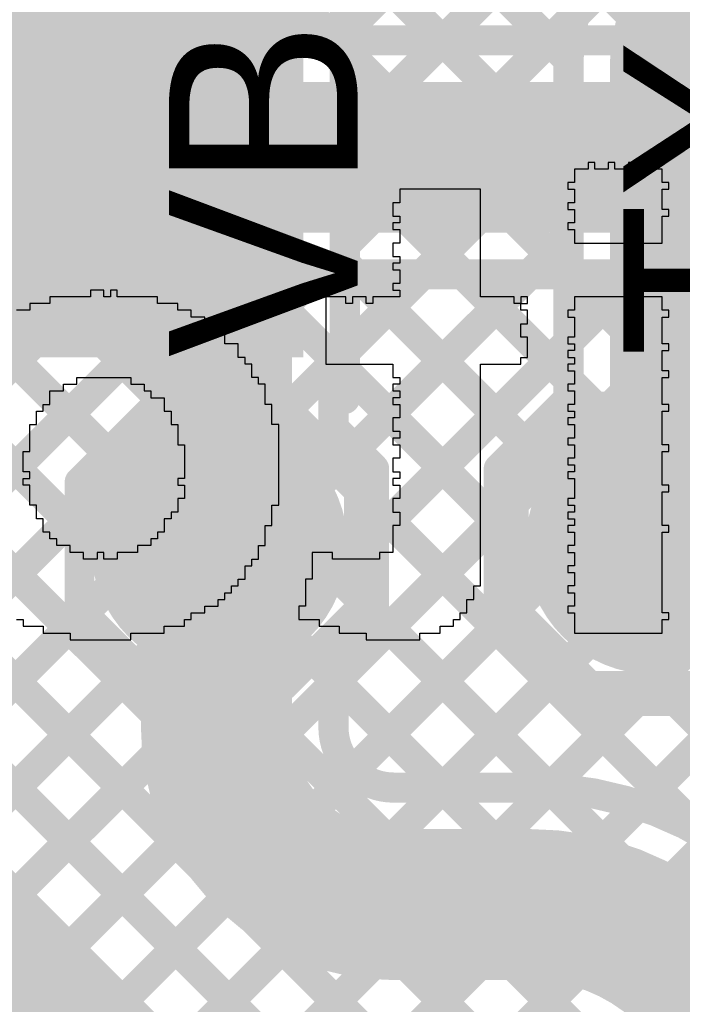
# Model space of a CAD drawing. Header units: millimetres. Extents: x 3.06 to 5.82, y 1.29 to 3.84.
# Tile 61 of 244: x 4.26 to 4.43, y 2.22 to 2.48. Entities that reach past the tile are written whole.
import ezdxf

# ---------------------------------------------------------------- set-up
doc = ezdxf.new("R2010")
doc.units = ezdxf.units.MM
doc.header["$MEASUREMENT"] = 0
for name, color, linetype in [('BottomLayer', 5, 'Continuous'), ('BottomOverlay', 54, 'Continuous'), ('BottomSolder', 6, 'Continuous'), ('MultiLayer', 9, 'Continuous'), ('TopLayer', 1, 'Continuous'), ('TopOverlay', 2, 'Continuous'), ('TopPaste', 8, 'Continuous'), ('TopSolder', 216, 'Continuous'), ('ViaHoleLayer', 16, 'Continuous')]:
    doc.layers.add(name, color=color, linetype=linetype)

# ---------------------------------------------------------------- blocks, each defined once
blk = doc.blocks.new('TEST_POINT_95')
at = {"layer": 'TopLayer', "const_width": 0.03}
blk.add_lwpolyline([(-0.015, 0, 1), (0.015, 0, 1)], format="xyb", close=True, dxfattribs=at)
at = {"layer": 'TopOverlay', "const_width": 0.00787}
for points in [[(-0.037, 0.017), (-0.017, 0.037)], [(-0.017, 0.037), (0.017, 0.037)], [(-0.017, 0.037), (0.017, 0.037)], [(0.017, 0.037), (0.037, 0.017)], [(-0.037, -0.017), (-0.037, 0.017)], [(0.037, -0.017), (0.037, 0.017)], [(-0.037, -0.017), (-0.017, -0.037)], [(0.017, -0.037), (0.037, -0.017)], [(-0.017, -0.037), (0.017, -0.037)], [(-0.017, -0.037), (0.017, -0.037)]]:
    blk.add_lwpolyline(points, dxfattribs=at)
at = {"layer": 'TopOverlay', "const_width": 0.00394}
for points in [[(-0.01897, 0.037, 1), (-0.01503, 0.037, 1)], [(-0.01897, 0.037, 1), (-0.01503, 0.037, 1)], [(-0.01897, 0.037, 1), (-0.01503, 0.037, 1)], [(0.01503, 0.037, 1), (0.01897, 0.037, 1)], [(0.01503, 0.037, 1), (0.01897, 0.037, 1)], [(0.01503, 0.037, 1), (0.01897, 0.037, 1)], [(-0.03897, 0.017, 1), (-0.03503, 0.017, 1)], [(-0.03897, 0.017, 1), (-0.03503, 0.017, 1)], [(0.03503, 0.017, 1), (0.03897, 0.017, 1)], [(0.03503, 0.017, 1), (0.03897, 0.017, 1)], [(-0.03897, -0.017, 1), (-0.03503, -0.017, 1)], [(-0.03897, -0.017, 1), (-0.03503, -0.017, 1)], [(0.03503, -0.017, 1), (0.03897, -0.017, 1)], [(0.03503, -0.017, 1), (0.03897, -0.017, 1)], [(-0.01897, -0.037, 1), (-0.01503, -0.037, 1)], [(-0.01897, -0.037, 1), (-0.01503, -0.037, 1)], [(-0.01897, -0.037, 1), (-0.01503, -0.037, 1)], [(0.01503, -0.037, 1), (0.01897, -0.037, 1)], [(0.01503, -0.037, 1), (0.01897, -0.037, 1)], [(0.01503, -0.037, 1), (0.01897, -0.037, 1)]]:
    blk.add_lwpolyline(points, format="xyb", close=True, dxfattribs=at)
at = {"layer": 'TopPaste', "const_width": 0.03}
blk.add_lwpolyline([(-0.015, 0, 1), (0.015, 0, 1)], format="xyb", close=True, dxfattribs=at)
at = {"layer": 'TopSolder', "const_width": 0.034}
blk.add_lwpolyline([(-0.017, 0, 1), (0.017, 0, 1)], format="xyb", close=True, dxfattribs=at)
blk = doc.blocks.new('TEST_POINT_98')
at = {"layer": 'TopLayer', "const_width": 0.03}
blk.add_lwpolyline([(-0.015, 0, 1), (0.015, 0, 1)], format="xyb", close=True, dxfattribs=at)
at = {"layer": 'TopOverlay', "const_width": 0.00787}
for points in [[(-0.017, 0.037), (-0.037, 0.017)], [(0.017, 0.037), (-0.017, 0.037)], [(0.017, 0.037), (-0.017, 0.037)], [(0.037, 0.017), (0.017, 0.037)], [(-0.037, 0.017), (-0.037, -0.017)], [(0.037, 0.017), (0.037, -0.017)], [(-0.017, -0.037), (-0.037, -0.017)], [(0.037, -0.017), (0.017, -0.037)], [(0.017, -0.037), (-0.017, -0.037)], [(0.017, -0.037), (-0.017, -0.037)]]:
    blk.add_lwpolyline(points, dxfattribs=at)
at = {"layer": 'TopOverlay', "const_width": 0.00394}
for points in [[(-0.01897, 0.037, 1), (-0.01503, 0.037, 1)], [(-0.01897, 0.037, 1), (-0.01503, 0.037, 1)], [(-0.01897, 0.037, 1), (-0.01503, 0.037, 1)], [(0.01503, 0.037, 1), (0.01897, 0.037, 1)], [(0.01503, 0.037, 1), (0.01897, 0.037, 1)], [(0.01503, 0.037, 1), (0.01897, 0.037, 1)], [(-0.03897, 0.017, 1), (-0.03503, 0.017, 1)], [(-0.03897, 0.017, 1), (-0.03503, 0.017, 1)], [(0.03503, 0.017, 1), (0.03897, 0.017, 1)], [(0.03503, 0.017, 1), (0.03897, 0.017, 1)], [(-0.03897, -0.017, 1), (-0.03503, -0.017, 1)], [(-0.03897, -0.017, 1), (-0.03503, -0.017, 1)], [(0.03503, -0.017, 1), (0.03897, -0.017, 1)], [(0.03503, -0.017, 1), (0.03897, -0.017, 1)], [(-0.01897, -0.037, 1), (-0.01503, -0.037, 1)], [(-0.01897, -0.037, 1), (-0.01503, -0.037, 1)], [(-0.01897, -0.037, 1), (-0.01503, -0.037, 1)], [(0.01503, -0.037, 1), (0.01897, -0.037, 1)], [(0.01503, -0.037, 1), (0.01897, -0.037, 1)], [(0.01503, -0.037, 1), (0.01897, -0.037, 1)]]:
    blk.add_lwpolyline(points, format="xyb", close=True, dxfattribs=at)
at = {"layer": 'TopPaste', "const_width": 0.03}
blk.add_lwpolyline([(-0.015, 0, 1), (0.015, 0, 1)], format="xyb", close=True, dxfattribs=at)
at = {"layer": 'TopSolder', "const_width": 0.034}
blk.add_lwpolyline([(-0.017, 0, 1), (0.017, 0, 1)], format="xyb", close=True, dxfattribs=at)

msp = doc.modelspace()

# ---------------------------------------------------------------- linework, layer by layer
at = {"layer": 'BottomLayer'}
for points, const_width in [([(4.31348, 2.475), (4.589, 2.75052)], 0.008), ([(4.135, 2.32481), (4.54056, 2.73037)], 0.008), ([(4.135, 2.35309), (4.51191, 2.73)], 0.008), ([(4.17181, 2.72955), (4.42636, 2.475)], 0.008), ([(4.1519, 2.72118), (4.39808, 2.475)], 0.008), ([(4.34176, 2.475), (4.589, 2.72224)], 0.008), ([(4.13922, 2.70558), (4.3698, 2.475)], 0.008), ([(4.37005, 2.475), (4.589, 2.69395)], 0.008), ([(4.135, 2.68151), (4.34151, 2.475)], 0.008), ([(4.39833, 2.475), (4.589, 2.66567)], 0.008), ([(4.135, 2.65323), (4.31323, 2.475)], 0.008), ([(4.42661, 2.475), (4.589, 2.63739)], 0.008), ([(4.135, 2.62494), (4.29169, 2.46825)], 0.008), ([(4.135, 2.59666), (4.28077, 2.45088)], 0.008), ([(4.135, 2.56837), (4.61637, 2.087)], 0.008), ([(4.135, 2.54009), (4.58809, 2.087)], 0.008), ([(4.135, 2.51181), (4.55981, 2.087)], 0.008), ([(4.135, 2.48352), (4.53152, 2.087)], 0.008), ([(4.311, 2.475), (4.52, 2.475)], 0.008), ([(4.26378, 2.08589), (4.652, 2.47411)], 0.008), ([(4.311, 2.444), (4.52, 2.444)], 0.04), ([(4.135, 2.45524), (4.50324, 2.087)], 0.008), ([(4.29317, 2.087), (4.652, 2.44583)], 0.008), ([(4.135, 2.29652), (4.28009, 2.44161)], 0.008), ([(4.135, 2.42695), (4.47495, 2.087)], 0.008), ([(4.135, 1.9854), (4.57446, 2.42486)], 0.008), ([(4.135, 2.26824), (4.28896, 2.4222)], 0.008), ([(4.135, 2.01368), (4.53521, 2.41389)], 0.008), ([(4.135, 2.23995), (4.30818, 2.41313)], 0.008), ([(4.135, 2.07025), (4.47775, 2.413)], 0.008), ([(4.135, 2.09853), (4.44947, 2.413)], 0.008), ([(4.135, 2.04196), (4.50604, 2.413)], 0.008), ([(4.135, 2.18339), (4.36461, 2.413)], 0.008), ([(4.135, 2.21167), (4.33633, 2.413)], 0.008), ([(4.135, 2.12682), (4.42118, 2.413)], 0.008), ([(4.135, 2.1551), (4.3929, 2.413)], 0.008), ([(4.311, 2.413), (4.52, 2.413)], 0.008), ([(4.31866, 2.413), (4.64466, 2.087)], 0.008), ([(4.34694, 2.413), (4.67294, 2.087)], 0.008), ([(4.37523, 2.413), (4.69, 2.09823)], 0.008), ([(4.40351, 2.413), (4.69, 2.12651)], 0.008), ([(4.4318, 2.413), (4.69, 2.1548)], 0.008), ([(4.135, 2.39867), (4.44667, 2.087)], 0.008), ([(4.135, 2.37038), (4.41838, 2.087)], 0.008), ([(4.135, 2.3421), (4.3901, 2.087)], 0.008)]:
    msp.add_lwpolyline(points, dxfattribs=dict(at, const_width=const_width))
at = {"layer": 'BottomLayer', "const_width": 0.008}
msp.add_lwpolyline([(4.311, 2.413, -1), (4.311, 2.475)], format="xyb", dxfattribs=at)
at = {"layer": 'BottomLayer'}
for points, const_width in [([(4.309, 2.475, 1), (4.313, 2.475, 1)], 0.004), ([(4.309, 2.475, 1), (4.313, 2.475, 1)], 0.004), ([(4.31123, 2.475, 1), (4.31523, 2.475, 1)], 0.004), ([(4.31148, 2.475, 1), (4.31548, 2.475, 1)], 0.004), ([(4.33951, 2.475, 1), (4.34351, 2.475, 1)], 0.004), ([(4.33976, 2.475, 1), (4.34376, 2.475, 1)], 0.004), ([(4.3678, 2.475, 1), (4.3718, 2.475, 1)], 0.004), ([(4.36805, 2.475, 1), (4.37205, 2.475, 1)], 0.004), ([(4.39608, 2.475, 1), (4.40008, 2.475, 1)], 0.004), ([(4.39633, 2.475, 1), (4.40033, 2.475, 1)], 0.004), ([(4.42436, 2.475, 1), (4.42836, 2.475, 1)], 0.004), ([(4.42461, 2.475, 1), (4.42861, 2.475, 1)], 0.004), ([(4.28969, 2.46825, 1), (4.29369, 2.46825, 1)], 0.004), ([(4.301, 2.444, 1), (4.321, 2.444, 1)], 0.02), ([(4.30509, 2.444, 1), (4.31691, 2.444, 1)], 0.01181), ([(4.27877, 2.45088, 1), (4.28277, 2.45088, 1)], 0.004), ([(4.27809, 2.44161, 1), (4.28209, 2.44161, 1)], 0.004), ([(4.28696, 2.4222, 1), (4.29096, 2.4222, 1)], 0.004), ([(4.30618, 2.41313, 1), (4.31018, 2.41313, 1)], 0.004), ([(4.309, 2.413, 1), (4.313, 2.413, 1)], 0.004), ([(4.309, 2.413, 1), (4.313, 2.413, 1)], 0.004), ([(4.31666, 2.413, 1), (4.32066, 2.413, 1)], 0.004), ([(4.33433, 2.413, 1), (4.33833, 2.413, 1)], 0.004), ([(4.34494, 2.413, 1), (4.34894, 2.413, 1)], 0.004), ([(4.36261, 2.413, 1), (4.36661, 2.413, 1)], 0.004), ([(4.37323, 2.413, 1), (4.37723, 2.413, 1)], 0.004), ([(4.3909, 2.413, 1), (4.3949, 2.413, 1)], 0.004), ([(4.40151, 2.413, 1), (4.40551, 2.413, 1)], 0.004), ([(4.41918, 2.413, 1), (4.42318, 2.413, 1)], 0.004), ([(4.4298, 2.413, 1), (4.4338, 2.413, 1)], 0.004)]:
    msp.add_lwpolyline(points, format="xyb", close=True, dxfattribs=dict(at, const_width=const_width))
at = {"layer": 'BottomOverlay'}
for p, q in [((4.40844, 2.44267), (4.40844, 2.44089)), ((4.41023, 2.44267), (4.40844, 2.44267)), ((4.41023, 2.44089), (4.41023, 2.44267)), ((4.41557, 2.44267), (4.41379, 2.44267)), ((4.41379, 2.44267), (4.41379, 2.44089)), ((4.41557, 2.44089), (4.41557, 2.44267)), ((4.42092, 2.44267), (4.41914, 2.44267)), ((4.41914, 2.44267), (4.41914, 2.44089)), ((4.42092, 2.44089), (4.42092, 2.44267)), ((4.42626, 2.44267), (4.42448, 2.44267)), ((4.42448, 2.44267), (4.42448, 2.44089)), ((4.42626, 2.44089), (4.42626, 2.44267)), ((4.40844, 2.44089), (4.40488, 2.44089)), ((4.40488, 2.44089), (4.40488, 2.43911)), ((4.41379, 2.44089), (4.41023, 2.44089)), ((4.41914, 2.44089), (4.41557, 2.44089)), ((4.42448, 2.44089), (4.42092, 2.44089)), ((4.42804, 2.44089), (4.42626, 2.44089)), ((4.42804, 2.43911), (4.42804, 2.44089)), ((4.40488, 2.43733), (4.4031, 2.43733)), ((4.4031, 2.43733), (4.4031, 2.43555)), ((4.40488, 2.43911), (4.40488, 2.43733)), ((4.42804, 2.43733), (4.42804, 2.43911)), ((4.42983, 2.43733), (4.42804, 2.43733)), ((4.42983, 2.43555), (4.42983, 2.43733)), ((4.35856, 2.43555), (4.35856, 2.43377)), ((4.37994, 2.43555), (4.35856, 2.43555)), ((4.37994, 2.43377), (4.37994, 2.43555)), ((4.4031, 2.43555), (4.40488, 2.43555)), ((4.40488, 2.43555), (4.40488, 2.43377)), ((4.42804, 2.43377), (4.42804, 2.43555)), ((4.42804, 2.43555), (4.42983, 2.43555)), ((4.35856, 2.43198), (4.35677, 2.43198)), ((4.35677, 2.43198), (4.35677, 2.4302)), ((4.35856, 2.43377), (4.35856, 2.43198)), ((4.37994, 2.43198), (4.37994, 2.43377)), ((4.37994, 2.4302), (4.37994, 2.43198)), ((4.40488, 2.43198), (4.4031, 2.43198)), ((4.4031, 2.43198), (4.4031, 2.4302)), ((4.40488, 2.43377), (4.40488, 2.43198)), ((4.42804, 2.43198), (4.42804, 2.43377)), ((4.42804, 2.4302), (4.42804, 2.43198)), ((4.35677, 2.4302), (4.35677, 2.42842)), ((4.37994, 2.42842), (4.37994, 2.4302)), ((4.4031, 2.4302), (4.40488, 2.4302)), ((4.40488, 2.4302), (4.40488, 2.42842)), ((4.42983, 2.4302), (4.42804, 2.4302)), ((4.42983, 2.42842), (4.42983, 2.4302)), ((4.35677, 2.42842), (4.35856, 2.42842)), ((4.35856, 2.42664), (4.35677, 2.42664)), ((4.35677, 2.42664), (4.35677, 2.42486)), ((4.35856, 2.42842), (4.35856, 2.42664)), ((4.37994, 2.42664), (4.37994, 2.42842)), ((4.37994, 2.42486), (4.37994, 2.42664)), ((4.40488, 2.42664), (4.4031, 2.42664)), ((4.4031, 2.42664), (4.4031, 2.42486)), ((4.40488, 2.42842), (4.40488, 2.42664)), ((4.42804, 2.42664), (4.42804, 2.42842)), ((4.42804, 2.42842), (4.42983, 2.42842)), ((4.42804, 2.42486), (4.42804, 2.42664)), ((4.35677, 2.42486), (4.35856, 2.42486)), ((4.35856, 2.42486), (4.35856, 2.42307)), ((4.37994, 2.42307), (4.37994, 2.42486)), ((4.4031, 2.42486), (4.40488, 2.42486)), ((4.40488, 2.42486), (4.40488, 2.42307)), ((4.42804, 2.42307), (4.42804, 2.42486)), ((4.35856, 2.42129), (4.35677, 2.42129)), ((4.35677, 2.42129), (4.35677, 2.41951)), ((4.35856, 2.42307), (4.35856, 2.42129)), ((4.37994, 2.42129), (4.37994, 2.42307)), ((4.37994, 2.41951), (4.37994, 2.42129)), ((4.40488, 2.42307), (4.40488, 2.42129)), ((4.40488, 2.42129), (4.42804, 2.42129)), ((4.42804, 2.42129), (4.42804, 2.42307)), ((4.35677, 2.41951), (4.35677, 2.41773)), ((4.37994, 2.41773), (4.37994, 2.41951)), ((4.35677, 2.41773), (4.35856, 2.41773)), ((4.35856, 2.41595), (4.35677, 2.41595)), ((4.35677, 2.41595), (4.35677, 2.41417)), ((4.35856, 2.41773), (4.35856, 2.41595)), ((4.37994, 2.41595), (4.37994, 2.41773)), ((4.37994, 2.41417), (4.37994, 2.41595)), ((4.35677, 2.41417), (4.35856, 2.41417)), ((4.35856, 2.41417), (4.35856, 2.41238)), ((4.37994, 2.41238), (4.37994, 2.41417)), ((4.35856, 2.41238), (4.35856, 2.4106)), ((4.37994, 2.4106), (4.37994, 2.41238)), ((4.2766, 2.40882), (4.2766, 2.40704)), ((4.28016, 2.40882), (4.2766, 2.40882)), ((4.28016, 2.40704), (4.28016, 2.40882)), ((4.28372, 2.40882), (4.28194, 2.40882)), ((4.28194, 2.40882), (4.28194, 2.40704)), ((4.28372, 2.40704), (4.28372, 2.40882)), ((4.35856, 2.4106), (4.35677, 2.4106)), ((4.35677, 2.4106), (4.35677, 2.40882)), ((4.35677, 2.40882), (4.35856, 2.40882)), ((4.35856, 2.40882), (4.35856, 2.40704)), ((4.37994, 2.40882), (4.37994, 2.4106)), ((4.37994, 2.40704), (4.37994, 2.40882)), ((4.2766, 2.40704), (4.26591, 2.40704)), ((4.26591, 2.40704), (4.26591, 2.40526)), ((4.28194, 2.40704), (4.28016, 2.40704)), ((4.29441, 2.40704), (4.28372, 2.40704)), ((4.29441, 2.40526), (4.29441, 2.40704)), ((4.3443, 2.40704), (4.33896, 2.40704)), ((4.33896, 2.40704), (4.33896, 2.40526)), ((4.3443, 2.40526), (4.3443, 2.40704)), ((4.34965, 2.40704), (4.34608, 2.40704)), ((4.34608, 2.40704), (4.34608, 2.40526)), ((4.34965, 2.40526), (4.34965, 2.40704)), ((4.35856, 2.40704), (4.35143, 2.40704)), ((4.35143, 2.40704), (4.35143, 2.40526)), ((4.38885, 2.40704), (4.37994, 2.40704)), ((4.38885, 2.40526), (4.38885, 2.40704)), ((4.39241, 2.40704), (4.39063, 2.40704)), ((4.39063, 2.40704), (4.39063, 2.40526)), ((4.39241, 2.40526), (4.39241, 2.40704)), ((4.40488, 2.40704), (4.40488, 2.40526)), ((4.42804, 2.40704), (4.40488, 2.40704)), ((4.42804, 2.40526), (4.42804, 2.40704)), ((4.26056, 2.40348), (4.257, 2.40348)), ((4.26591, 2.40526), (4.26056, 2.40526)), ((4.26056, 2.40526), (4.26056, 2.40348)), ((4.29976, 2.40526), (4.29441, 2.40526)), ((4.29976, 2.40348), (4.29976, 2.40526)), ((4.30332, 2.40348), (4.29976, 2.40348)), ((4.30332, 2.40169), (4.30332, 2.40348)), ((4.33896, 2.40526), (4.33896, 2.40348)), ((4.33896, 2.40348), (4.33896, 2.40169)), ((4.34608, 2.40526), (4.3443, 2.40526)), ((4.35143, 2.40526), (4.34965, 2.40526)), ((4.39063, 2.40526), (4.38885, 2.40526)), ((4.39063, 2.40348), (4.39063, 2.40526)), ((4.39063, 2.40526), (4.39241, 2.40526)), ((4.39241, 2.40348), (4.39063, 2.40348)), ((4.39241, 2.40169), (4.39241, 2.40348)), ((4.40488, 2.40348), (4.4031, 2.40348)), ((4.4031, 2.40348), (4.4031, 2.40169)), ((4.40488, 2.40526), (4.40488, 2.40348)), ((4.42804, 2.40348), (4.42804, 2.40526)), ((4.42983, 2.40348), (4.42804, 2.40348)), ((4.42983, 2.40169), (4.42983, 2.40348)), ((4.30689, 2.40169), (4.30332, 2.40169)), ((4.30689, 2.39991), (4.30689, 2.40169)), ((4.33896, 2.40169), (4.33896, 2.39991)), ((4.39241, 2.39991), (4.39241, 2.40169)), ((4.4031, 2.40169), (4.40488, 2.40169)), ((4.40488, 2.40169), (4.40488, 2.39991)), ((4.42804, 2.39991), (4.42804, 2.40169)), ((4.42804, 2.40169), (4.42983, 2.40169)), ((4.30867, 2.39991), (4.30689, 2.39991)), ((4.30867, 2.39813), (4.30867, 2.39991)), ((4.31223, 2.39813), (4.30867, 2.39813)), ((4.31223, 2.39635), (4.31223, 2.39813)), ((4.33896, 2.39991), (4.33896, 2.39813)), ((4.33896, 2.39813), (4.33896, 2.39635)), ((4.39063, 2.39813), (4.39063, 2.39991)), ((4.39063, 2.39991), (4.39241, 2.39991)), ((4.39063, 2.39635), (4.39063, 2.39813)), ((4.40488, 2.39991), (4.40488, 2.39813)), ((4.40488, 2.39813), (4.40488, 2.39635)), ((4.42804, 2.39813), (4.42804, 2.39991)), ((4.42804, 2.39635), (4.42804, 2.39813)), ((4.31223, 2.39457), (4.31223, 2.39635)), ((4.33896, 2.39635), (4.33896, 2.39457)), ((4.39241, 2.39635), (4.39063, 2.39635)), ((4.39241, 2.39457), (4.39241, 2.39635)), ((4.40488, 2.39635), (4.4031, 2.39635)), ((4.4031, 2.39635), (4.4031, 2.39457)), ((4.42804, 2.39457), (4.42804, 2.39635)), ((4.31579, 2.39457), (4.31223, 2.39457)), ((4.31579, 2.39279), (4.31579, 2.39457)), ((4.31579, 2.391), (4.31579, 2.39279)), ((4.33896, 2.39457), (4.33896, 2.39279)), ((4.33896, 2.39279), (4.33896, 2.391)), ((4.39241, 2.39279), (4.39241, 2.39457)), ((4.39241, 2.391), (4.39241, 2.39279)), ((4.4031, 2.39457), (4.40488, 2.39457)), ((4.40488, 2.39279), (4.4031, 2.39279)), ((4.4031, 2.39279), (4.4031, 2.391)), ((4.40488, 2.39457), (4.40488, 2.39279)), ((4.42983, 2.39457), (4.42804, 2.39457)), ((4.42804, 2.391), (4.42804, 2.39279)), ((4.42804, 2.39279), (4.42983, 2.39279)), ((4.42983, 2.39279), (4.42983, 2.39457)), ((4.31758, 2.391), (4.31579, 2.391)), ((4.31758, 2.38922), (4.31758, 2.391)), ((4.33896, 2.391), (4.33896, 2.38922)), ((4.39063, 2.38922), (4.39063, 2.391)), ((4.39063, 2.391), (4.39241, 2.391)), ((4.4031, 2.391), (4.40488, 2.391)), ((4.40488, 2.391), (4.40488, 2.38922)), ((4.42804, 2.38922), (4.42804, 2.391)), ((4.31936, 2.38922), (4.31758, 2.38922)), ((4.31936, 2.38744), (4.31936, 2.38922)), ((4.31936, 2.38566), (4.31936, 2.38744)), ((4.33896, 2.38922), (4.35677, 2.38922)), ((4.35677, 2.38922), (4.35677, 2.38744)), ((4.35677, 2.38744), (4.35677, 2.38566)), ((4.37994, 2.38744), (4.37994, 2.38922)), ((4.37994, 2.38922), (4.39063, 2.38922)), ((4.37994, 2.38566), (4.37994, 2.38744)), ((4.40488, 2.38922), (4.4031, 2.38922)), ((4.4031, 2.38922), (4.4031, 2.38744)), ((4.4031, 2.38744), (4.40488, 2.38744)), ((4.40488, 2.38744), (4.40488, 2.38566)), ((4.42804, 2.38744), (4.42804, 2.38922)), ((4.42983, 2.38744), (4.42804, 2.38744)), ((4.42983, 2.38566), (4.42983, 2.38744)), ((4.27303, 2.38388), (4.27303, 2.38566)), ((4.27303, 2.38566), (4.28729, 2.38566)), ((4.28729, 2.38566), (4.28729, 2.38388)), ((4.32114, 2.38566), (4.31936, 2.38566)), ((4.32114, 2.38388), (4.32114, 2.38566)), ((4.35677, 2.38566), (4.35856, 2.38566)), ((4.35856, 2.38566), (4.35856, 2.38388)), ((4.37994, 2.38388), (4.37994, 2.38566)), ((4.40488, 2.38566), (4.40488, 2.38388)), ((4.42804, 2.38388), (4.42804, 2.38566)), ((4.42804, 2.38566), (4.42983, 2.38566)), ((4.26591, 2.38031), (4.26591, 2.38209)), ((4.26591, 2.38209), (4.26947, 2.38209)), ((4.26947, 2.38209), (4.26947, 2.38388)), ((4.26947, 2.38388), (4.27303, 2.38388)), ((4.28729, 2.38388), (4.29085, 2.38388)), ((4.29085, 2.38388), (4.29085, 2.38209)), ((4.29085, 2.38209), (4.29263, 2.38209)), ((4.29263, 2.38209), (4.29263, 2.38031)), ((4.32292, 2.38388), (4.32114, 2.38388)), ((4.32292, 2.38209), (4.32292, 2.38388)), ((4.32292, 2.38031), (4.32292, 2.38209)), ((4.35856, 2.38388), (4.35677, 2.38388)), ((4.35677, 2.38388), (4.35677, 2.38209)), ((4.35677, 2.38209), (4.35856, 2.38209)), ((4.35856, 2.38209), (4.35856, 2.38031)), ((4.37994, 2.38209), (4.37994, 2.38388)), ((4.37994, 2.38031), (4.37994, 2.38209)), ((4.40488, 2.38388), (4.4031, 2.38388)), ((4.4031, 2.38388), (4.4031, 2.38209)), ((4.4031, 2.38209), (4.40488, 2.38209)), ((4.40488, 2.38209), (4.40488, 2.38031)), ((4.42804, 2.38209), (4.42804, 2.38388)), ((4.42804, 2.38031), (4.42804, 2.38209)), ((4.26591, 2.37853), (4.26591, 2.38031)), ((4.29263, 2.38031), (4.2962, 2.38031)), ((4.2962, 2.38031), (4.2962, 2.37853)), ((4.32292, 2.37853), (4.32292, 2.38031)), ((4.35856, 2.38031), (4.35677, 2.38031)), ((4.35677, 2.38031), (4.35677, 2.37853)), ((4.37994, 2.37853), (4.37994, 2.38031)), ((4.40488, 2.38031), (4.40488, 2.37853)), ((4.42804, 2.37853), (4.42804, 2.38031)), ((4.26234, 2.37497), (4.26234, 2.37675)), ((4.26234, 2.37675), (4.26412, 2.37675)), ((4.26412, 2.37675), (4.26412, 2.37853)), ((4.26412, 2.37853), (4.26591, 2.37853)), ((4.2962, 2.37853), (4.2962, 2.37675)), ((4.2962, 2.37675), (4.29798, 2.37675)), ((4.29798, 2.37675), (4.29798, 2.37497)), ((4.3247, 2.37853), (4.32292, 2.37853)), ((4.3247, 2.37675), (4.3247, 2.37853)), ((4.3247, 2.37497), (4.3247, 2.37675)), ((4.35677, 2.37853), (4.35856, 2.37853)), ((4.35856, 2.37853), (4.35856, 2.37675)), ((4.35856, 2.37675), (4.35856, 2.37497)), ((4.37994, 2.37675), (4.37994, 2.37853)), ((4.37994, 2.37497), (4.37994, 2.37675)), ((4.40488, 2.37853), (4.4031, 2.37853)), ((4.4031, 2.37853), (4.4031, 2.37675)), ((4.4031, 2.37675), (4.40488, 2.37675)), ((4.40488, 2.37675), (4.40488, 2.37497)), ((4.42983, 2.37853), (4.42804, 2.37853)), ((4.42804, 2.37497), (4.42804, 2.37675)), ((4.42804, 2.37675), (4.42983, 2.37675)), ((4.42983, 2.37675), (4.42983, 2.37853)), ((4.26234, 2.37319), (4.26234, 2.37497)), ((4.29798, 2.37497), (4.29798, 2.37319)), ((4.3247, 2.37319), (4.3247, 2.37497)), ((4.35856, 2.37497), (4.35677, 2.37497)), ((4.35677, 2.37497), (4.35677, 2.37319)), ((4.37994, 2.37319), (4.37994, 2.37497)), ((4.40488, 2.37497), (4.4031, 2.37497)), ((4.4031, 2.37497), (4.4031, 2.37319)), ((4.42804, 2.37319), (4.42804, 2.37497)), ((4.26056, 2.3714), (4.26056, 2.37319)), ((4.26056, 2.37319), (4.26234, 2.37319)), ((4.29798, 2.37319), (4.29976, 2.37319)), ((4.29976, 2.37319), (4.29976, 2.3714)), ((4.32649, 2.37319), (4.3247, 2.37319)), ((4.32649, 2.3714), (4.32649, 2.37319)), ((4.35677, 2.37319), (4.35677, 2.3714)), ((4.37994, 2.3714), (4.37994, 2.37319)), ((4.4031, 2.37319), (4.40488, 2.37319)), ((4.40488, 2.37319), (4.40488, 2.3714)), ((4.42804, 2.3714), (4.42804, 2.37319)), ((4.26056, 2.36962), (4.26056, 2.3714)), ((4.26056, 2.36784), (4.26056, 2.36962)), ((4.29976, 2.3714), (4.29976, 2.36962)), ((4.29976, 2.36962), (4.29976, 2.36784)), ((4.32649, 2.36962), (4.32649, 2.3714)), ((4.32649, 2.36784), (4.32649, 2.36962)), ((4.35677, 2.3714), (4.35856, 2.3714)), ((4.35856, 2.36962), (4.35677, 2.36962)), ((4.35677, 2.36962), (4.35677, 2.36784)), ((4.35856, 2.3714), (4.35856, 2.36962)), ((4.37994, 2.36962), (4.37994, 2.3714)), ((4.37994, 2.36784), (4.37994, 2.36962)), ((4.40488, 2.36962), (4.4031, 2.36962)), ((4.4031, 2.36962), (4.4031, 2.36784)), ((4.40488, 2.3714), (4.40488, 2.36962)), ((4.42804, 2.36962), (4.42804, 2.3714)), ((4.42804, 2.36784), (4.42804, 2.36962)), ((4.26056, 2.36606), (4.26056, 2.36784)), ((4.29976, 2.36784), (4.30154, 2.36784)), ((4.30154, 2.36784), (4.30154, 2.36606)), ((4.32649, 2.36606), (4.32649, 2.36784)), ((4.35677, 2.36784), (4.35856, 2.36784)), ((4.35856, 2.36784), (4.35856, 2.36606)), ((4.37994, 2.36606), (4.37994, 2.36784)), ((4.4031, 2.36784), (4.40488, 2.36784)), ((4.40488, 2.36784), (4.40488, 2.36606)), ((4.42983, 2.36784), (4.42804, 2.36784)), ((4.42983, 2.36606), (4.42983, 2.36784)), ((4.25878, 2.36428), (4.25878, 2.36606)), ((4.25878, 2.36606), (4.26056, 2.36606)), ((4.25878, 2.3625), (4.25878, 2.36428)), ((4.30154, 2.36606), (4.30154, 2.36428)), ((4.30154, 2.36428), (4.30154, 2.3625)), ((4.32649, 2.36428), (4.32649, 2.36606)), ((4.32649, 2.3625), (4.32649, 2.36428)), ((4.35856, 2.36428), (4.35677, 2.36428)), ((4.35677, 2.36428), (4.35677, 2.3625)), ((4.35856, 2.36606), (4.35856, 2.36428)), ((4.37994, 2.36428), (4.37994, 2.36606)), ((4.37994, 2.3625), (4.37994, 2.36428)), ((4.40488, 2.36428), (4.4031, 2.36428)), ((4.4031, 2.36428), (4.4031, 2.3625)), ((4.40488, 2.36606), (4.40488, 2.36428)), ((4.42804, 2.36428), (4.42804, 2.36606)), ((4.42804, 2.36606), (4.42983, 2.36606)), ((4.42804, 2.3625), (4.42804, 2.36428)), ((4.25878, 2.36071), (4.25878, 2.3625)), ((4.30154, 2.3625), (4.30154, 2.36071)), ((4.32649, 2.36071), (4.32649, 2.3625)), ((4.35677, 2.3625), (4.35677, 2.36071)), ((4.37994, 2.36071), (4.37994, 2.3625)), ((4.4031, 2.3625), (4.40488, 2.3625)), ((4.40488, 2.3625), (4.40488, 2.36071)), ((4.42804, 2.36071), (4.42804, 2.3625)), ((4.26056, 2.36071), (4.25878, 2.36071)), ((4.25878, 2.35715), (4.25878, 2.35893)), ((4.25878, 2.35893), (4.26056, 2.35893)), ((4.26056, 2.35893), (4.26056, 2.36071)), ((4.30154, 2.35893), (4.29976, 2.35893)), ((4.29976, 2.35893), (4.29976, 2.35715)), ((4.30154, 2.36071), (4.30154, 2.35893)), ((4.32649, 2.35893), (4.32649, 2.36071)), ((4.32649, 2.35715), (4.32649, 2.35893)), ((4.35677, 2.36071), (4.35856, 2.36071)), ((4.35856, 2.35893), (4.35677, 2.35893)), ((4.35677, 2.35893), (4.35677, 2.35715)), ((4.35856, 2.36071), (4.35856, 2.35893)), ((4.37994, 2.35893), (4.37994, 2.36071)), ((4.37994, 2.35715), (4.37994, 2.35893)), ((4.40488, 2.36071), (4.4031, 2.36071)), ((4.4031, 2.36071), (4.4031, 2.35893)), ((4.4031, 2.35893), (4.40488, 2.35893)), ((4.40488, 2.35893), (4.40488, 2.35715)), ((4.42804, 2.35893), (4.42804, 2.36071)), ((4.42804, 2.35715), (4.42804, 2.35893)), ((4.26056, 2.35715), (4.25878, 2.35715)), ((4.26056, 2.35537), (4.26056, 2.35715)), ((4.29976, 2.35715), (4.30154, 2.35715)), ((4.30154, 2.35715), (4.30154, 2.35537)), ((4.32649, 2.35537), (4.32649, 2.35715)), ((4.35677, 2.35715), (4.35856, 2.35715)), ((4.35856, 2.35715), (4.35856, 2.35537)), ((4.37994, 2.35537), (4.37994, 2.35715)), ((4.40488, 2.35715), (4.40488, 2.35537)), ((4.42983, 2.35715), (4.42804, 2.35715)), ((4.42983, 2.35537), (4.42983, 2.35715)), ((4.26056, 2.35359), (4.26056, 2.35537)), ((4.26056, 2.35181), (4.26056, 2.35359)), ((4.30154, 2.35359), (4.29976, 2.35359)), ((4.29976, 2.35359), (4.29976, 2.35181)), ((4.30154, 2.35537), (4.30154, 2.35359)), ((4.32649, 2.35359), (4.32649, 2.35537)), ((4.32649, 2.35181), (4.32649, 2.35359)), ((4.35856, 2.35359), (4.35677, 2.35359)), ((4.35677, 2.35359), (4.35677, 2.35181)), ((4.35856, 2.35537), (4.35856, 2.35359)), ((4.37994, 2.35359), (4.37994, 2.35537)), ((4.37994, 2.35181), (4.37994, 2.35359)), ((4.40488, 2.35359), (4.4031, 2.35359)), ((4.4031, 2.35359), (4.4031, 2.35181)), ((4.40488, 2.35537), (4.40488, 2.35359)), ((4.42804, 2.35359), (4.42804, 2.35537)), ((4.42804, 2.35537), (4.42983, 2.35537)), ((4.42804, 2.35181), (4.42804, 2.35359)), ((4.26234, 2.35181), (4.26056, 2.35181)), ((4.26234, 2.35002), (4.26234, 2.35181)), ((4.29976, 2.35181), (4.29976, 2.35002)), ((4.3247, 2.35002), (4.3247, 2.35181)), ((4.3247, 2.35181), (4.32649, 2.35181)), ((4.35677, 2.35181), (4.35677, 2.35002)), ((4.37994, 2.35002), (4.37994, 2.35181)), ((4.4031, 2.35181), (4.40488, 2.35181)), ((4.40488, 2.35181), (4.40488, 2.35002)), ((4.42804, 2.35002), (4.42804, 2.35181)), ((4.26234, 2.34824), (4.26234, 2.35002)), ((4.26412, 2.34824), (4.26234, 2.34824)), ((4.26412, 2.34646), (4.26412, 2.34824)), ((4.29798, 2.34824), (4.2962, 2.34824)), ((4.2962, 2.34824), (4.2962, 2.34646)), ((4.29976, 2.35002), (4.29798, 2.35002)), ((4.29798, 2.35002), (4.29798, 2.34824)), ((4.3247, 2.34824), (4.3247, 2.35002)), ((4.3247, 2.34646), (4.3247, 2.34824)), ((4.35677, 2.35002), (4.35856, 2.35002)), ((4.35856, 2.35002), (4.35856, 2.34824)), ((4.35856, 2.34824), (4.35856, 2.34646)), ((4.37994, 2.34824), (4.37994, 2.35002)), ((4.37994, 2.34646), (4.37994, 2.34824)), ((4.40488, 2.35002), (4.4031, 2.35002)), ((4.4031, 2.35002), (4.4031, 2.34824)), ((4.4031, 2.34824), (4.40488, 2.34824)), ((4.40488, 2.34824), (4.40488, 2.34646)), ((4.42804, 2.34824), (4.42804, 2.35002)), ((4.42804, 2.34646), (4.42804, 2.34824)), ((4.26412, 2.34468), (4.26412, 2.34646)), ((4.2962, 2.34646), (4.2962, 2.34468)), ((4.32292, 2.34468), (4.32292, 2.34646)), ((4.32292, 2.34646), (4.3247, 2.34646)), ((4.35856, 2.34646), (4.35677, 2.34646)), ((4.35677, 2.34646), (4.35677, 2.34468)), ((4.37994, 2.34468), (4.37994, 2.34646)), ((4.40488, 2.34646), (4.4031, 2.34646)), ((4.4031, 2.34646), (4.4031, 2.34468)), ((4.42983, 2.34646), (4.42804, 2.34646)), ((4.42983, 2.34468), (4.42983, 2.34646)), ((4.26591, 2.34468), (4.26412, 2.34468)), ((4.26591, 2.3429), (4.26591, 2.34468)), ((4.26769, 2.3429), (4.26591, 2.3429)), ((4.26769, 2.34111), (4.26769, 2.3429)), ((4.29441, 2.3429), (4.29263, 2.3429)), ((4.29263, 2.3429), (4.29263, 2.34111)), ((4.2962, 2.34468), (4.29441, 2.34468)), ((4.29441, 2.34468), (4.29441, 2.3429)), ((4.32292, 2.3429), (4.32292, 2.34468)), ((4.32292, 2.34111), (4.32292, 2.3429)), ((4.35677, 2.34468), (4.35677, 2.3429)), ((4.35677, 2.3429), (4.35677, 2.34111)), ((4.37994, 2.3429), (4.37994, 2.34468)), ((4.37994, 2.34111), (4.37994, 2.3429)), ((4.4031, 2.34468), (4.40488, 2.34468)), ((4.40488, 2.34468), (4.40488, 2.3429)), ((4.40488, 2.3429), (4.40488, 2.34111)), ((4.42804, 2.3429), (4.42804, 2.34468)), ((4.42804, 2.34468), (4.42983, 2.34468)), ((4.42804, 2.34111), (4.42804, 2.3429)), ((4.27125, 2.34111), (4.26769, 2.34111)), ((4.27125, 2.33933), (4.27125, 2.34111)), ((4.29263, 2.34111), (4.28907, 2.34111)), ((4.28907, 2.34111), (4.28907, 2.33933)), ((4.32114, 2.33933), (4.32114, 2.34111)), ((4.32114, 2.34111), (4.32292, 2.34111)), ((4.35677, 2.34111), (4.35677, 2.33933)), ((4.37994, 2.33933), (4.37994, 2.34111)), ((4.40488, 2.34111), (4.4031, 2.34111)), ((4.4031, 2.34111), (4.4031, 2.33933)), ((4.42804, 2.33933), (4.42804, 2.34111)), ((4.27481, 2.33933), (4.27125, 2.33933)), ((4.27481, 2.33755), (4.27481, 2.33933)), ((4.28016, 2.33933), (4.27838, 2.33933)), ((4.27838, 2.33933), (4.27838, 2.33755)), ((4.28016, 2.33755), (4.28016, 2.33933)), ((4.28907, 2.33933), (4.28372, 2.33933)), ((4.28372, 2.33933), (4.28372, 2.33755)), ((4.32114, 2.33755), (4.32114, 2.33933)), ((4.34074, 2.33933), (4.33539, 2.33933)), ((4.33539, 2.33933), (4.33539, 2.33755)), ((4.34074, 2.33755), (4.34074, 2.33933)), ((4.35677, 2.33933), (4.35321, 2.33933)), ((4.35321, 2.33933), (4.35321, 2.33755)), ((4.37994, 2.33755), (4.37994, 2.33933)), ((4.4031, 2.33933), (4.40488, 2.33933)), ((4.40488, 2.33933), (4.40488, 2.33755)), ((4.42804, 2.33755), (4.42804, 2.33933)), ((4.27838, 2.33755), (4.27481, 2.33755)), ((4.28372, 2.33755), (4.28016, 2.33755)), ((4.31758, 2.33399), (4.31758, 2.33577)), ((4.31758, 2.33577), (4.31936, 2.33577)), ((4.31936, 2.33577), (4.31936, 2.33755)), ((4.31936, 2.33755), (4.32114, 2.33755)), ((4.33539, 2.33755), (4.33539, 2.33577)), ((4.33539, 2.33577), (4.33539, 2.33399)), ((4.35321, 2.33755), (4.34074, 2.33755)), ((4.37994, 2.33577), (4.37994, 2.33755)), ((4.37994, 2.33399), (4.37994, 2.33577)), ((4.40488, 2.33577), (4.4031, 2.33577)), ((4.4031, 2.33577), (4.4031, 2.33399)), ((4.40488, 2.33755), (4.40488, 2.33577)), ((4.42804, 2.33577), (4.42804, 2.33755)), ((4.42804, 2.33399), (4.42804, 2.33577)), ((4.31758, 2.33221), (4.31758, 2.33399)), ((4.33539, 2.33399), (4.33539, 2.33221)), ((4.37994, 2.33221), (4.37994, 2.33399)), ((4.4031, 2.33399), (4.40488, 2.33399)), ((4.40488, 2.33399), (4.40488, 2.33221)), ((4.42804, 2.33221), (4.42804, 2.33399)), ((4.31401, 2.32864), (4.31401, 2.33042)), ((4.31401, 2.33042), (4.31579, 2.33042)), ((4.31579, 2.33042), (4.31579, 2.33221)), ((4.31579, 2.33221), (4.31758, 2.33221)), ((4.33539, 2.33221), (4.33361, 2.33221)), ((4.33361, 2.33221), (4.33361, 2.33042)), ((4.33361, 2.33042), (4.33361, 2.32864)), ((4.37816, 2.32864), (4.37816, 2.33042)), ((4.37816, 2.33042), (4.37994, 2.33042)), ((4.37994, 2.33042), (4.37994, 2.33221)), ((4.40488, 2.33042), (4.4031, 2.33042)), ((4.4031, 2.33042), (4.4031, 2.32864)), ((4.40488, 2.33221), (4.40488, 2.33042)), ((4.42804, 2.33042), (4.42804, 2.33221)), ((4.42804, 2.32864), (4.42804, 2.33042)), ((4.31223, 2.32686), (4.31223, 2.32864)), ((4.31223, 2.32864), (4.31401, 2.32864)), ((4.33361, 2.32864), (4.33361, 2.32686)), ((4.37816, 2.32686), (4.37816, 2.32864)), ((4.4031, 2.32864), (4.40488, 2.32864)), ((4.40488, 2.32864), (4.40488, 2.32686)), ((4.42804, 2.32686), (4.42804, 2.32864)), ((4.30689, 2.3233), (4.30689, 2.32508)), ((4.30689, 2.32508), (4.31045, 2.32508)), ((4.31045, 2.32508), (4.31045, 2.32686)), ((4.31045, 2.32686), (4.31223, 2.32686)), ((4.33361, 2.32508), (4.33183, 2.32508)), ((4.33183, 2.32508), (4.33183, 2.3233)), ((4.33361, 2.32686), (4.33361, 2.32508)), ((4.37637, 2.32508), (4.37637, 2.32686)), ((4.37637, 2.32686), (4.37816, 2.32686)), ((4.37637, 2.3233), (4.37637, 2.32508)), ((4.40488, 2.32508), (4.4031, 2.32508)), ((4.4031, 2.32508), (4.4031, 2.3233)), ((4.40488, 2.32686), (4.40488, 2.32508)), ((4.42804, 2.32508), (4.42804, 2.32686)), ((4.42804, 2.3233), (4.42804, 2.32508)), ((4.30332, 2.32152), (4.30332, 2.3233)), ((4.30332, 2.3233), (4.30689, 2.3233)), ((4.33183, 2.3233), (4.33183, 2.32152)), ((4.37459, 2.32152), (4.37459, 2.3233)), ((4.37459, 2.3233), (4.37637, 2.3233)), ((4.4031, 2.3233), (4.40488, 2.3233)), ((4.40488, 2.3233), (4.40488, 2.32152)), ((4.42983, 2.3233), (4.42804, 2.3233)), ((4.42983, 2.32152), (4.42983, 2.3233)), ((4.257, 2.32152), (4.25878, 2.32152)), ((4.25878, 2.32152), (4.25878, 2.31973)), ((4.25878, 2.31973), (4.26412, 2.31973)), ((4.26412, 2.31973), (4.26412, 2.31795)), ((4.2962, 2.31795), (4.2962, 2.31973)), ((4.2962, 2.31973), (4.30154, 2.31973)), ((4.30154, 2.31973), (4.30154, 2.32152)), ((4.30154, 2.32152), (4.30332, 2.32152)), ((4.33183, 2.32152), (4.33718, 2.32152)), ((4.33718, 2.32152), (4.33718, 2.31973)), ((4.33718, 2.31973), (4.34252, 2.31973)), ((4.34252, 2.31973), (4.34252, 2.31795)), ((4.36925, 2.31795), (4.36925, 2.31973)), ((4.36925, 2.31973), (4.37281, 2.31973)), ((4.37281, 2.31973), (4.37281, 2.32152)), ((4.37281, 2.32152), (4.37459, 2.32152)), ((4.40488, 2.32152), (4.40488, 2.31973)), ((4.40488, 2.31973), (4.40488, 2.31795)), ((4.42804, 2.31973), (4.42804, 2.32152)), ((4.42804, 2.32152), (4.42983, 2.32152)), ((4.42804, 2.31795), (4.42804, 2.31973)), ((4.26412, 2.31795), (4.27125, 2.31795)), ((4.27125, 2.31795), (4.27125, 2.31617)), ((4.28729, 2.31617), (4.28729, 2.31795)), ((4.28729, 2.31795), (4.2962, 2.31795)), ((4.34252, 2.31795), (4.34965, 2.31795)), ((4.34965, 2.31795), (4.34965, 2.31617)), ((4.3639, 2.31617), (4.3639, 2.31795)), ((4.3639, 2.31795), (4.36925, 2.31795)), ((4.40488, 2.31795), (4.42804, 2.31795)), ((4.27125, 2.31617), (4.28729, 2.31617)), ((4.34965, 2.31617), (4.3639, 2.31617))]:
    msp.add_line(p, q, dxfattribs=at)
at = {"layer": 'BottomSolder', "const_width": 0.01581}
msp.add_lwpolyline([(4.30309, 2.444, 1), (4.31891, 2.444, 1)], format="xyb", close=True, dxfattribs=at)
at = {"layer": 'MultiLayer', "const_width": 0.01181}
msp.add_lwpolyline([(4.30509, 2.444, 1), (4.31691, 2.444, 1)], format="xyb", close=True, dxfattribs=at)
at = {"layer": 'TopLayer'}
for points, const_width in [([(4.344, 2.38), (4.344, 2.826)], 0.008), ([(4.344, 2.47724), (4.62676, 2.76)], 0.008), ([(4.344, 2.44895), (4.65505, 2.76)], 0.008), ([(4.344, 2.52908), (4.40326, 2.46982)], 0.008), ([(4.344, 2.5008), (4.40325, 2.44155)], 0.008), ([(4.344, 2.42067), (4.40484, 2.48151)], 0.008), ([(4.42525, 2.341), (4.42525, 2.469)], 0.022), ([(4.344, 2.47251), (4.40325, 2.41326)], 0.008), ([(4.40325, 2.37994), (4.40325, 2.469)], 0.008), ([(4.31, 2.293), (4.31, 2.439)], 0.04), ([(4.344, 2.39239), (4.40325, 2.45164)], 0.008), ([(4.344, 2.44423), (4.40325, 2.38498)], 0.008), ([(4.34657, 2.36668), (4.40325, 2.42335)], 0.008), ([(4.344, 2.41594), (4.39163, 2.36832)], 0.008), ([(4.35175, 2.34357), (4.40325, 2.39507)], 0.008), ([(4.344, 2.38766), (4.38481, 2.34685)], 0.008), ([(4.341, 2.37225), (4.341, 2.38)], 0.008), ([(4.38481, 2.3615), (4.40325, 2.37994)], 0.008), ([(4.341, 2.37225), (4.35175, 2.3615)], 0.008), ([(4.35175, 2.3205), (4.35175, 2.3615)], 0.008), ([(4.38481, 2.3205), (4.38481, 2.3615)], 0.008), ([(4.35175, 2.35162), (4.43815, 2.26522)], 0.008), ([(4.42197, 2.27236), (4.49988, 2.35027)], 0.008), ([(4.341, 2.30453), (4.38481, 2.34834)], 0.008), ([(4.35175, 2.32334), (4.39823, 2.27686)], 0.008), ([(4.341, 2.30975), (4.35175, 2.3205)], 0.008), ([(4.34607, 2.28132), (4.38503, 2.32028)], 0.008), ([(4.38481, 2.3205), (4.40531, 2.3)], 0.008), ([(4.341, 2.293), (4.341, 2.30975)], 0.008), ([(4.341, 2.30581), (4.36981, 2.277)], 0.008), ([(4.37004, 2.277), (4.39917, 2.30614)], 0.008), ([(4.39818, 2.27686), (4.42132, 2.3)], 0.008), ([(4.40531, 2.3), (4.44631, 2.3)], 0.008), ([(4.43166, 2.3), (4.848, 1.88366)], 0.008), ([(4.357, 2.277), (4.39315, 2.277)], 0.008), ([(4.357, 2.246), (4.39315, 2.246)], 0.04)]:
    msp.add_lwpolyline(points, dxfattribs=dict(at, const_width=const_width))
for points, const_width in [([(4.40325, 2.469, -0.414214), (4.45325, 2.519)], 0.008), ([(4.42525, 2.469, -0.414214), (4.45325, 2.497)], 0.022), ([(4.357, 2.246, -0.414214), (4.31, 2.293)], 0.04), ([(4.357, 2.277, -0.414214), (4.341, 2.293)], 0.008), ([(4.39315, 2.277, -0.414214), (4.485, 2.18515)], 0.008), ([(4.39315, 2.246, -0.414214), (4.454, 2.18515)], 0.04), ([(4.23067, 2.232, -0.414214), (4.268, 2.19467)], 0.04)]:
    msp.add_lwpolyline(points, format="xyb", dxfattribs=dict(at, const_width=const_width))
for points, const_width in [([(4.40284, 2.48151, 1), (4.40684, 2.48151, 1)], 0.004), ([(4.342, 2.47724, 1), (4.346, 2.47724, 1)], 0.004), ([(4.41975, 2.469, 1), (4.43075, 2.469, 1)], 0.011), ([(4.41975, 2.469, 1), (4.43075, 2.469, 1)], 0.011), ([(4.342, 2.47251, 1), (4.346, 2.47251, 1)], 0.004), ([(4.40126, 2.46982, 1), (4.40526, 2.46982, 1)], 0.004), ([(4.40125, 2.469, 1), (4.40525, 2.469, 1)], 0.004), ([(4.40125, 2.469, 1), (4.40525, 2.469, 1)], 0.004), ([(4.3, 2.439, 1), (4.32, 2.439, 1)], 0.02), ([(4.30509, 2.444, 1), (4.31691, 2.444, 1)], 0.01181), ([(4.40125, 2.45164, 1), (4.40525, 2.45164, 1)], 0.004), ([(4.342, 2.44895, 1), (4.346, 2.44895, 1)], 0.004), ([(4.342, 2.44423, 1), (4.346, 2.44423, 1)], 0.004), ([(4.40125, 2.44155, 1), (4.40525, 2.44155, 1)], 0.004), ([(4.40125, 2.42335, 1), (4.40525, 2.42335, 1)], 0.004), ([(4.342, 2.42067, 1), (4.346, 2.42067, 1)], 0.004), ([(4.342, 2.41594, 1), (4.346, 2.41594, 1)], 0.004), ([(4.40125, 2.41326, 1), (4.40525, 2.41326, 1)], 0.004), ([(4.40125, 2.39507, 1), (4.40525, 2.39507, 1)], 0.004), ([(4.342, 2.39239, 1), (4.346, 2.39239, 1)], 0.004), ([(4.342, 2.38766, 1), (4.346, 2.38766, 1)], 0.004), ([(4.40125, 2.38498, 1), (4.40525, 2.38498, 1)], 0.004), ([(4.339, 2.38, 1), (4.343, 2.38, 1)], 0.004), ([(4.342, 2.38, 1), (4.346, 2.38, 1)], 0.004), ([(4.40125, 2.37994, 1), (4.40525, 2.37994, 1)], 0.004), ([(4.40125, 2.37994, 1), (4.40525, 2.37994, 1)], 0.004), ([(4.339, 2.37225, 1), (4.343, 2.37225, 1)], 0.004), ([(4.339, 2.37225, 1), (4.343, 2.37225, 1)], 0.004), ([(4.38963, 2.36832, 1), (4.39363, 2.36832, 1)], 0.004), ([(4.34457, 2.36668, 1), (4.34857, 2.36668, 1)], 0.004), ([(4.34975, 2.3615, 1), (4.35375, 2.3615, 1)], 0.004), ([(4.34975, 2.3615, 1), (4.35375, 2.3615, 1)], 0.004), ([(4.38281, 2.3615, 1), (4.38681, 2.3615, 1)], 0.004), ([(4.38281, 2.3615, 1), (4.38681, 2.3615, 1)], 0.004), ([(4.34975, 2.35162, 1), (4.35375, 2.35162, 1)], 0.004), ([(4.38281, 2.34834, 1), (4.38681, 2.34834, 1)], 0.004), ([(4.38281, 2.34685, 1), (4.38681, 2.34685, 1)], 0.004), ([(4.41975, 2.341, 1), (4.43075, 2.341, 1)], 0.011), ([(4.34975, 2.34357, 1), (4.35375, 2.34357, 1)], 0.004), ([(4.34975, 2.32334, 1), (4.35375, 2.32334, 1)], 0.004), ([(4.34975, 2.3205, 1), (4.35375, 2.3205, 1)], 0.004), ([(4.34975, 2.3205, 1), (4.35375, 2.3205, 1)], 0.004), ([(4.38281, 2.3205, 1), (4.38681, 2.3205, 1)], 0.004), ([(4.38281, 2.3205, 1), (4.38681, 2.3205, 1)], 0.004), ([(4.38303, 2.32028, 1), (4.38703, 2.32028, 1)], 0.004), ([(4.3, 2.293, 1), (4.32, 2.293, 1)], 0.02), ([(4.3, 2.293, 1), (4.32, 2.293, 1)], 0.02), ([(4.339, 2.30975, 1), (4.343, 2.30975, 1)], 0.004), ([(4.339, 2.30975, 1), (4.343, 2.30975, 1)], 0.004), ([(4.339, 2.30581, 1), (4.343, 2.30581, 1)], 0.004), ([(4.39717, 2.30614, 1), (4.40117, 2.30614, 1)], 0.004), ([(4.339, 2.30453, 1), (4.343, 2.30453, 1)], 0.004), ([(4.40331, 2.3, 1), (4.40731, 2.3, 1)], 0.004), ([(4.40331, 2.3, 1), (4.40731, 2.3, 1)], 0.004), ([(4.41932, 2.3, 1), (4.42332, 2.3, 1)], 0.004), ([(4.42966, 2.3, 1), (4.43366, 2.3, 1)], 0.004), ([(4.339, 2.293, 1), (4.343, 2.293, 1)], 0.004), ([(4.339, 2.293, 1), (4.343, 2.293, 1)], 0.004), ([(4.34407, 2.28132, 1), (4.34807, 2.28132, 1)], 0.004), ([(4.355, 2.277, 1), (4.359, 2.277, 1)], 0.004), ([(4.355, 2.277, 1), (4.359, 2.277, 1)], 0.004), ([(4.36781, 2.277, 1), (4.37181, 2.277, 1)], 0.004), ([(4.36804, 2.277, 1), (4.37204, 2.277, 1)], 0.004), ([(4.39115, 2.277, 1), (4.39515, 2.277, 1)], 0.004), ([(4.39115, 2.277, 1), (4.39515, 2.277, 1)], 0.004), ([(4.39618, 2.27686, 1), (4.40018, 2.27686, 1)], 0.004), ([(4.39623, 2.27686, 1), (4.40023, 2.27686, 1)], 0.004), ([(4.41997, 2.27236, 1), (4.42397, 2.27236, 1)], 0.004), ([(4.347, 2.246, 1), (4.367, 2.246, 1)], 0.02), ([(4.347, 2.246, 1), (4.367, 2.246, 1)], 0.02), ([(4.38315, 2.246, 1), (4.40315, 2.246, 1)], 0.02), ([(4.38315, 2.246, 1), (4.40315, 2.246, 1)], 0.02)]:
    msp.add_lwpolyline(points, format="xyb", close=True, dxfattribs=dict(at, const_width=const_width))
msp.add_solid([(4.22, 2.391), (4.333, 2.391), (4.22, 2.829), (4.333, 2.829)], dxfattribs=at)
at = {"layer": 'TopSolder', "const_width": 0.01581}
msp.add_lwpolyline([(4.30309, 2.444, 1), (4.31891, 2.444, 1)], format="xyb", close=True, dxfattribs=at)
at = {"layer": 'ViaHoleLayer', "const_width": 0.00787}
msp.add_lwpolyline([(4.30706, 2.444, 1), (4.31494, 2.444, 1)], format="xyb", close=True, dxfattribs=at)

# ---------------------------------------------------------------- block references
for name, p, rotation in [('TEST_POINT_98', (4.31075, 2.341), 180), ('TEST_POINT_95', (4.42581, 2.341), 360)]:
    msp.add_blockref(name, p, dxfattribs=dict(rotation=rotation))

# ---------------------------------------------------------------- texts
at = {"layer": 'TopOverlay'}
for s, p in [('VBUS', (4.34741, 2.391)), ('TX', (4.46775, 2.391))]:
    msp.add_text(s, height=0.05, rotation=90, dxfattribs=at).set_placement(p)

doc.saveas('drawing.dxf')
